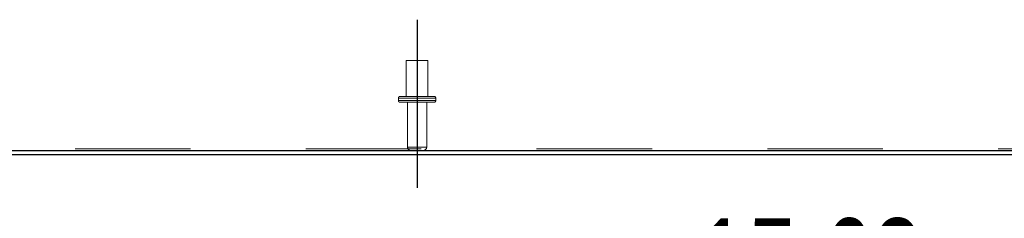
# Model space of a CAD drawing. Header units: inches. Extents: x 0.2 to 10.8, y 0.2 to 8.2.
# Tile 16 of 171: x 3.573 to 4.426, y 1.361 to 1.533. Entities that reach past the tile are written whole.
import ezdxf

# ---------------------------------------------------------------- set-up
doc = ezdxf.new("R2010")
doc.units = ezdxf.units.IN
doc.header["$MEASUREMENT"] = 0
doc.linetypes.add('CENTERX2', pattern=[0.8, 0.5, -0.1, 0.1, -0.1])
doc.linetypes.add('HIDDEN', pattern=[0.075, 0.05, -0.025])
for name, color, linetype in [('CENTER', 40, 'CENTERX2'), ('DIMENSIONS', 140, 'Continuous'), ('SLD-0', 179, 'Continuous')]:
    doc.layers.add(name, color=color, linetype=linetype)
doc.styles.add('SLDTEXTSTYLE0', font='TXT', dxfattribs={"width": 0.7})
doc.dimstyles.new('SLDDIMSTYLE0', dxfattribs={"dimtxt": 0.084961, "dimasz": 0.13, "dimexe": 0, "dimexo": 0.0625, "dimgap": 0.02124, "dimtad": 0, "dimtih": 1, "dimtoh": 1, "dimlfac": 20, "dimrnd": 1e-09, "dimzin": 12, "dimdsep": 46, "dimtxsty": 'SLDTEXTSTYLE0', "dimsah": 1, "dimcen": 0.09, "dimadec": 0, "dimazin": 3, "dimtfac": 1, "dimtofl": 0, "dimtmove": 0, "dimatfit": 3, "dimfxl": 0, "dimfrac": 2, "dimtolj": 1, "dimtzin": 12, "dimarcsym": 0})

# ---------------------------------------------------------------- blocks, each defined once
blk = doc.blocks.new('_D_26')
at = {"layer": 'DIMENSIONS'}
for p, q in [((3.13607, 1.33758), (3.13607, 1.10975)), ((3.91732, 1.33758), (3.91732, 1.10975)), ((3.13607, 1.23475), (3.24059, 1.23475)), ((3.35572, 1.23475), (3.32719, 1.23475)), ((3.32719, 1.23475), (3.32719, 1.09972)), ((3.67887, 1.23475), (3.7074, 1.23475)), ((3.7074, 1.23475), (3.7074, 1.09972)), ((3.91732, 1.23475), (3.794, 1.23475)), ((3.32719, 1.09972), (3.35572, 1.09972)), ((3.7074, 1.09972), (3.67887, 1.09972))]:
    blk.add_line(p, q, dxfattribs=at)
for points in [[(3.13607, 1.23475), (3.26607, 1.21475), (3.26607, 1.25475)], [(3.91732, 1.23475), (3.78732, 1.25475), (3.78732, 1.21475)]]:
    blk.add_solid(points, dxfattribs=at)
at = {"layer": 'DIMENSIONS', "char_height": 0.083333, "attachment_point": 1, "style": 'SLDTEXTSTYLE0'}
for s, insert in [('15.63', (3.35572, 1.3612)), ('396.9', (3.35572, 1.20715))]:
    blk.add_mtext(s, dxfattribs=dict(at, insert=insert))
blk = doc.blocks.new('_D_27')
at = {"layer": 'DIMENSIONS'}
for p, q in [((3.91732, 1.33758), (3.91732, 1.10975)), ((4.69857, 1.33758), (4.69857, 1.10975)), ((3.91732, 1.23475), (4.04514, 1.23475)), ((4.16027, 1.23475), (4.13174, 1.23475)), ((4.13174, 1.23475), (4.13174, 1.09972)), ((4.48342, 1.23475), (4.51195, 1.23475)), ((4.51195, 1.23475), (4.51195, 1.09972)), ((4.69857, 1.23475), (4.59855, 1.23475)), ((4.13174, 1.09972), (4.16027, 1.09972)), ((4.51195, 1.09972), (4.48342, 1.09972))]:
    blk.add_line(p, q, dxfattribs=at)
for points in [[(3.91732, 1.23475), (4.04732, 1.21475), (4.04732, 1.25475)], [(4.69857, 1.23475), (4.56857, 1.25475), (4.56857, 1.21475)]]:
    blk.add_solid(points, dxfattribs=at)
at = {"layer": 'DIMENSIONS', "char_height": 0.083333, "attachment_point": 1, "style": 'SLDTEXTSTYLE0'}
for s, insert in [('15.63', (4.16027, 1.3612)), ('396.9', (4.16027, 1.20715))]:
    blk.add_mtext(s, dxfattribs=dict(at, insert=insert))

msp = doc.modelspace()

# ---------------------------------------------------------------- linework, layer by layer
at = {"layer": 'CENTER'}
msp.add_line((3.9173218, 1.5332775), (3.9173218, 1.3875777), dxfattribs=at)
at = {"layer": 'SLD-0', "linetype": 'HIDDEN', "lineweight": 18}
for p, q in [((3.9266968, 1.4980636), (3.9079468, 1.4980636)), ((3.9079468, 1.4980636), (3.9079468, 1.4668136)), ((3.9266968, 1.4668136), (3.9266968, 1.4980636)), ((3.9335718, 1.4653136), (3.9010718, 1.4653136)), ((3.9335718, 1.4653136), (3.9010718, 1.4653136)), ((3.9010718, 1.4653136), (3.9010718, 1.4633136)), ((3.9335718, 1.4633136), (3.9010718, 1.4633136)), ((3.9335718, 1.4633136), (3.9010718, 1.4633136)), ((3.9320718, 1.4668136), (3.9025718, 1.4668136)), ((3.9320718, 1.4618136), (3.9025718, 1.4618136)), ((3.9090218, 1.4618136), (3.9090218, 1.4229636)), ((3.9256218, 1.4229636), (3.9256218, 1.4618136)), ((3.9335718, 1.4633136), (3.9335718, 1.4653136)), ((3.0209218, 1.421485), (4.8137218, 1.421485)), ((3.9256218, 1.4229636), (3.9091145, 1.4229636)), ((3.9256218, 1.4229636), (3.9091145, 1.4229636))]:
    msp.add_line(p, q, dxfattribs=at)
at = {"layer": 'SLD-0', "linetype": 'Continuous', "lineweight": 25}
for p, q in [((3.0209218, 1.4199636), (4.8137218, 1.4199636)), ((4.8137218, 1.4163636), (3.0227218, 1.4163636))]:
    msp.add_line(p, q, dxfattribs=at)
at = {"layer": 'SLD-0', "linetype": 'HIDDEN', "lineweight": 18}
for centre, radius, start, end in [((3.9025718, 1.4653136), 0.0015, 90, 180), ((3.9025718, 1.4633136), 0.0015, 180, 270), ((3.9320718, 1.4653136), 0.0015, 0, 90), ((3.9320718, 1.4633136), 0.0015, 270, 0), ((3.9120218, 1.4229636), 0.003, 180, 270), ((3.9226218, 1.4229636), 0.003, 270, 0)]:
    msp.add_arc(centre, radius, start, end, dxfattribs=at)

# ---------------------------------------------------------------- dimensions: what is measured, and where the dimension line sits
at = {"layer": 'DIMENSIONS'}
for base, p1, p2, picture, middle in [((3.9173217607, 1.2347546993), (3.1360717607, 1.3875777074), (3.9173217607, 1.3875777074), '_D_26', (3.5172950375, 1.2347546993)), ((4.6985717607, 1.2347546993), (3.9173217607, 1.3875777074), (4.6985717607, 1.3875777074), '_D_27', (4.3218481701, 1.2347546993))]:
    dim = msp.add_linear_dim(base=base, p1=p1, p2=p2, dimstyle='SLDDIMSTYLE0', dxfattribs=at)
    dim.commit()
    dim.dimension.update_dxf_attribs({"geometry": picture, "text_midpoint": middle, "dimtype": 160})

doc.saveas('drawing.dxf')
